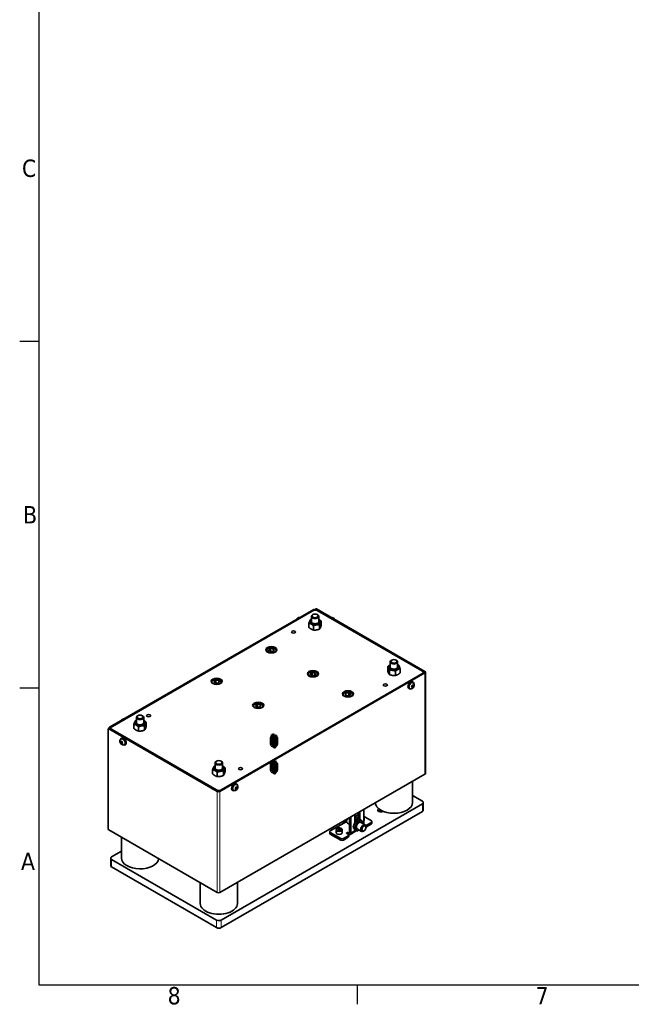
# Model space of a CAD drawing. Header units: millimetres. Extents: x 0 to 2970, y 0 to 2100.
# Tile 1 of 5: x 31 to 648, y 31 to 1025. Entities that reach past the tile are written whole.
import ezdxf

# ---------------------------------------------------------------- set-up
doc = ezdxf.new("R2010")
doc.units = ezdxf.units.MM
doc.header["$LTSCALE"] = 5
doc.linetypes.add('DOUBLE_DASH_CHAIN', pattern=[1.2403, 0.6614, -0.0827, 0.1654, -0.0827, 0.1654, -0.0827])
doc.layers.get('0').update_dxf_attribs({"lineweight": 25})
for name, color, linetype, lineweight in [('Geometria schizzo (ISO)', 7, 'Continuous', 25), ('Simbolo (ISO)', 7, 'Continuous', 25), ('Spigoli visibili(ISO)', 7, 'Continuous', 35), ('Tratto-punto-punto(ISO)', 7, 'DOUBLE_DASH_CHAIN', 70)]:
    doc.layers.add(name, color=color, linetype=linetype, lineweight=lineweight)
doc.layers.add('Spigoli tangenti visibili(ISO)', color=7, linetype='Continuous', lineweight=15, true_color=0x00803f)
doc.styles.add('Testo nota (ISO)', font='tahoma.ttf')

# ---------------------------------------------------------------- blocks, each defined once
blk = doc.blocks.new('Bordi Bordo di default')
at = {"layer": 'Geometria schizzo (ISO)'}
for p, q in [((10, 140), (6.1, 140)), ((10, 70), (6.1, 70)), ((74.25, 10), (74.25, 6.1))]:
    blk.add_line(p, q, dxfattribs=at)
at = {"layer": 'Geometria schizzo (ISO)', "flags": 128}
blk.add_lwpolyline([(10, 10), (10, 410), (584, 410), (584, 10), (10, 10)], dxfattribs=at)
at = {"layer": 'Simbolo (ISO)', "char_height": 3.5, "attachment_point": 7, "style": 'Testo nota (ISO)'}
for s, insert in [('C', (6.56, 173.19)), ('B', (6.78, 103.25)), ('A', (6.36, 33.25)), ('8', (35.98, 6.02)), ('7', (110.29, 6.1))]:
    blk.add_mtext(s, dxfattribs=dict(at, insert=insert))

msp = doc.modelspace()

# ---------------------------------------------------------------- linework, layer by layer
at = {"layer": 'Spigoli tangenti visibili(ISO)'}
for p, q in [((327.503, 429.473), (328.166, 429.09)), ((329.713, 429.473), (330.376, 429.856)), ((439.093, 366.322), (439.756, 366.705)), ((439.093, 365.557), (439.093, 366.322)), ((439.093, 365.557), (439.756, 365.174)), ((439.756, 365.174), (439.756, 263.112)), ((120.454, 309.167), (120.621, 309.071)), ((120.454, 308.657), (121.116, 309.04)), ((121.779, 309.933), (121.116, 310.315)), ((123.326, 307.764), (123.326, 308.274)), ((229.392, 247.037), (229.392, 246.527)), ((230.497, 245.889), (229.834, 245.506)), ((229.834, 245.506), (229.834, 143.444)), ((231.823, 245.889), (232.486, 245.506)), ((232.486, 245.506), (232.486, 143.444)), ((437.105, 233.003), (437.105, 225.349)), ((380.757, 209.912), (380.757, 211.443)), ((385.619, 214.249), (385.619, 212.719)), ((344.076, 202.512), (344.076, 204.043)), ((362.196, 203.788), (363.521, 204.554)), ((362.196, 203.788), (362.196, 202.257)), ((362.196, 200.726), (362.196, 199.195)), ((363.521, 204.554), (364.847, 203.788)), ((364.847, 203.788), (369.308, 206.363)), ((354.683, 197.92), (354.683, 196.389)), ((357.334, 196.389), (357.334, 197.92)), ((123.326, 169.215), (123.326, 176.869)), ((229.392, 115.632), (229.392, 107.977)), ((233.812, 107.977), (233.812, 115.632))]:
    msp.add_line(p, q, dxfattribs=at)
for centre, major_axis, start_param, end_param in [((312.327, 418.078), (1.641, 2.842), 0.5999686, 0.9708277), ((346.436, 417.95), (1.641, -2.842), 2.1707649, 2.5416241), ((284.635, 387.627), (-5, 0), 0, 0.2002086), ((284.635, 387.627), (5, 0), 6.0829767, 6.2831853), ((326.619, 363.388), (-5, 0), 0, 0.2002086), ((326.619, 363.388), (5, 0), 6.0829767, 6.2831853), ((229.392, 355.733), (-5, 0), 0, 0.2002086), ((229.392, 355.733), (5, 0), 6.0829767, 6.2831853), ((426.206, 352.329), (1.641, 2.842), 0, 3.1415927), ((361.975, 342.975), (-5, 0), 0, 0.2002086), ((361.975, 342.975), (5, 0), 6.0829767, 6.2831853), ((271.377, 331.493), (-5, 0), 0, 0.2002086), ((271.377, 331.493), (5, 0), 6.0829767, 6.2831853), ((134.224, 315.25), (1.641, 2.842), 0.5999686, 0.9708277), ((134.445, 295.557), (1.641, -2.842), 0, 3.1415927), ((248.104, 249.502), (1.641, 2.842), 0, 3.1415927), ((375.233, 219.429), (-3.125, 0), 0, 0.6796107), ((375.233, 219.735), (-2.75, 0), 5.7964904, 6.7698803), ((375.233, 219.429), (3.125, 0), 5.8785317, 6.2831853), ((353.136, 206.671), (-3.125, 0), 0, 3.1415927)]:
    msp.add_ellipse(centre, major_axis=major_axis, ratio=0.5773503, start_param=start_param, end_param=end_param, dxfattribs=at)
for centre, major_axis in [((284.635, 388.138), (-4.375, 0)), ((229.392, 356.243), (-4.375, 0)), ((326.619, 363.898), (-4.375, 0)), ((427.338, 351.676), (0.841, 1.456)), ((361.975, 343.486), (4.375, 0)), ((271.377, 332.004), (-4.375, 0)), ((133.314, 294.904), (0.841, -1.456)), ((249.235, 248.849), (0.841, 1.456)), ((353.136, 206.978), (-2.75, 0))]:
    msp.add_ellipse(centre, major_axis=major_axis, ratio=0.5773503, dxfattribs=at)
at = {"layer": 'Spigoli visibili(ISO)'}
for p, q in [((327.503, 429.473), (121.116, 310.315)), ((121.779, 309.933), (328.166, 429.09)), ((326.619, 428.197), (123.326, 310.826)), ((327.972, 429.519), (328.635, 429.137)), ((329.05, 428.721), (329.05, 429.09)), ((329.907, 429.902), (329.244, 429.519)), ((329.713, 429.473), (439.093, 366.322)), ((439.756, 366.705), (330.376, 429.856)), ((437.105, 366.96), (331.039, 428.197)), ((325.079, 422.329), (325.079, 417.123)), ((326.619, 424.115), (326.177, 423.859)), ((331.039, 424.115), (331.481, 423.859)), ((332.579, 422.329), (332.579, 417.123)), ((322.555, 415.536), (322.555, 411.258)), ((327.148, 412.885), (327.148, 408.606)), ((333.422, 413.855), (333.422, 409.577)), ((335.103, 417.478), (335.103, 413.199)), ((281.846, 388.569), (283.888, 389.748)), ((282.594, 386.959), (281.846, 388.569)), ((283.888, 389.748), (286.676, 389.316)), ((283.888, 387.196), (283.888, 389.748)), ((286.676, 389.316), (287.423, 387.706)), ((286.676, 389.316), (286.676, 387.275)), ((279.635, 387.627), (279.635, 387.16)), ((285.382, 386.528), (282.594, 386.959)), ((287.423, 387.706), (285.382, 386.528)), ((289.635, 387.627), (289.635, 387.16)), ((406.169, 378.187), (405.727, 377.932)), ((410.588, 378.187), (411.03, 377.932)), ((402.105, 371.55), (402.105, 367.271)), ((404.629, 376.401), (404.629, 371.195)), ((412.129, 376.401), (412.129, 371.195)), ((414.652, 369.608), (414.652, 365.33)), ((439.093, 365.557), (231.823, 245.889)), ((232.486, 245.506), (439.756, 365.174)), ((233.812, 247.037), (437.105, 364.408)), ((321.619, 363.388), (321.619, 362.921)), ((323.831, 364.329), (325.872, 365.508)), ((324.578, 362.719), (323.831, 364.329)), ((327.366, 362.288), (324.578, 362.719)), ((325.872, 365.508), (328.661, 365.077)), ((325.872, 362.956), (325.872, 365.508)), ((329.408, 363.467), (327.366, 362.288)), ((328.661, 365.077), (329.408, 363.467)), ((328.661, 365.077), (328.661, 363.035)), ((331.619, 363.388), (331.619, 362.921)), ((403.786, 367.927), (403.786, 363.649)), ((410.06, 366.957), (410.06, 362.678)), ((438.02, 364.937), (438.02, 365.684)), ((440.306, 263.877), (440.306, 365.939)), ((224.392, 355.733), (224.392, 355.266)), ((226.604, 356.675), (228.645, 357.853)), ((227.351, 355.065), (226.604, 356.675)), ((230.139, 354.633), (227.351, 355.065)), ((228.645, 357.853), (231.433, 357.422)), ((228.645, 355.302), (228.645, 357.853)), ((232.181, 355.812), (230.139, 354.633)), ((231.433, 357.422), (232.181, 355.812)), ((231.433, 357.422), (231.433, 355.381)), ((234.392, 355.733), (234.392, 355.266)), ((423.297, 349.679), (424.004, 349.27)), ((424.566, 349.488), (424.239, 349.676)), ((426.317, 351.087), (426.828, 352.402)), ((426.828, 350.361), (426.317, 351.087)), ((426.828, 352.402), (427.848, 352.991)), ((427.848, 350.95), (426.828, 350.361)), ((426.929, 351.481), (427.848, 350.95)), ((427.047, 356.174), (427.754, 355.766)), ((427.475, 352.776), (428.358, 352.265)), ((427.847, 355.171), (427.52, 355.36)), ((427.848, 352.991), (428.358, 352.265)), ((428.358, 352.265), (427.848, 350.95)), ((356.975, 342.975), (356.975, 342.508)), ((359.186, 343.054), (359.933, 344.664)), ((361.228, 341.876), (359.186, 343.054)), ((359.933, 344.664), (362.722, 345.095)), ((359.933, 344.664), (359.933, 342.623)), ((364.016, 342.307), (361.228, 341.876)), ((362.722, 345.095), (364.763, 343.917)), ((362.722, 342.544), (362.722, 345.095)), ((364.763, 343.917), (364.016, 342.307)), ((366.975, 342.975), (366.975, 342.508)), ((266.377, 331.493), (266.377, 331.026)), ((268.588, 332.435), (270.629, 333.613)), ((269.335, 330.825), (268.588, 332.435)), ((272.124, 330.394), (269.335, 330.825)), ((270.629, 333.613), (273.418, 333.182)), ((270.629, 331.062), (270.629, 333.613)), ((274.165, 331.572), (272.124, 330.394)), ((273.418, 333.182), (274.165, 331.572)), ((273.418, 333.182), (273.418, 331.141)), ((276.377, 331.493), (276.377, 331.026)), ((148.302, 320.266), (148.302, 315.061)), ((149.843, 322.053), (149.401, 321.797)), ((154.262, 322.053), (154.704, 321.797)), ((155.802, 320.266), (155.802, 315.061)), ((119.985, 308.703), (120.648, 309.086)), ((120.454, 309.167), (120.454, 308.974)), ((120.454, 308.657), (229.834, 245.506)), ((230.497, 245.889), (121.116, 309.04)), ((122.411, 308.292), (122.411, 309.55)), ((145.778, 313.474), (145.778, 309.196)), ((150.371, 310.823), (150.371, 306.544)), ((156.645, 311.793), (156.645, 307.515)), ((158.326, 315.415), (158.326, 311.137)), ((119.791, 207.743), (119.791, 308.274)), ((123.326, 308.274), (229.392, 247.037)), ((132.805, 298.399), (133.132, 298.588)), ((132.897, 298.994), (133.605, 299.402)), ((132.293, 295.493), (132.804, 296.219)), ((132.293, 295.493), (133.177, 296.004)), ((132.804, 294.178), (132.293, 295.493)), ((132.804, 296.219), (133.824, 295.63)), ((133.723, 294.709), (132.804, 294.178)), ((133.824, 293.589), (132.804, 294.178)), ((133.824, 295.63), (134.335, 294.315)), ((134.335, 294.315), (133.824, 293.589)), ((136.086, 292.716), (136.413, 292.904)), ((136.647, 292.498), (137.355, 292.907)), ((227.852, 274.339), (227.852, 269.133)), ((229.392, 276.125), (228.95, 275.869)), ((233.812, 276.125), (234.253, 275.869)), ((235.352, 274.339), (235.352, 269.133)), ((237.876, 269.487), (237.876, 265.209)), ((225.328, 267.546), (225.328, 263.268)), ((229.921, 264.895), (229.921, 260.616)), ((232.486, 143.444), (439.756, 263.112)), ((236.195, 265.865), (236.195, 261.587)), ((248.215, 248.259), (248.725, 249.575)), ((248.725, 249.575), (249.746, 250.164)), ((248.826, 248.653), (249.746, 248.123)), ((248.945, 253.346), (249.652, 252.938)), ((249.372, 249.948), (250.256, 249.438)), ((249.745, 252.343), (249.418, 252.532)), ((249.746, 250.164), (250.256, 249.438)), ((250.256, 249.438), (249.746, 248.123)), ((427.129, 234.279), (427.129, 255.821)), ((245.195, 246.851), (245.902, 246.443)), ((246.463, 246.66), (246.136, 246.849)), ((248.725, 247.533), (248.215, 248.259)), ((249.746, 248.123), (248.725, 247.533)), ((437.105, 235.555), (427.129, 241.315)), ((233.812, 115.632), (437.105, 233.003)), ((438.02, 234.279), (438.02, 226.625)), ((437.105, 225.349), (233.812, 107.977)), ((363.521, 219.097), (363.521, 204.554)), ((364.847, 203.788), (364.847, 219.863)), ((368.825, 213.794), (368.825, 222.159)), ((368.825, 219.863), (372.36, 221.904)), ((368.825, 218.332), (370.552, 219.329)), ((370.552, 219.329), (372.319, 218.308)), ((372.108, 219.429), (372.108, 218.43)), ((372.802, 217.056), (372.802, 224.456)), ((374.128, 225.221), (374.128, 217.264)), ((378.106, 227.518), (378.106, 212.456)), ((378.196, 220.066), (385.619, 215.78)), ((378.358, 219.429), (378.358, 216.673)), ((392.943, 225.585), (392.887, 225.553)), ((344.076, 205.574), (360.019, 214.779)), ((356.624, 215.115), (357.112, 214.834)), ((358.03, 215.927), (360.752, 214.356)), ((359.489, 215.085), (359.456, 215.066)), ((361.425, 213.426), (363.521, 212.216)), ((363.521, 217.89), (362.476, 218.494)), ((367.139, 209.449), (369.308, 215.039)), ((369.308, 206.363), (367.139, 209.449)), ((367.139, 209.449), (368.907, 208.428)), ((368.825, 216.291), (372.319, 218.308)), ((368.907, 208.428), (371.075, 214.018)), ((369.308, 215.039), (373.645, 217.543)), ((369.308, 215.039), (371.075, 214.018)), ((371.075, 214.018), (375.413, 216.522)), ((372.319, 218.308), (372.802, 217.621)), ((373.645, 217.543), (375.413, 216.522)), ((375.119, 214.18), (379.406, 211.705)), ((375.413, 216.522), (377.582, 213.437)), ((377.582, 213.437), (377.367, 212.882)), ((379.364, 211.224), (379.585, 211.097)), ((379.398, 210.772), (379.574, 210.67)), ((385.619, 214.249), (380.757, 211.443)), ((385.619, 212.719), (380.757, 209.912)), ((386.168, 213.484), (386.168, 215.015)), ((120.454, 206.595), (229.834, 143.444)), ((133.302, 178.145), (133.302, 199.177)), ((343.527, 203.278), (343.527, 204.809)), ((354.683, 197.92), (344.076, 204.043)), ((354.683, 196.389), (344.076, 202.512)), ((350.011, 206.671), (350.011, 203.916)), ((351.393, 207.247), (352.669, 207.984)), ((351.86, 206.241), (351.393, 207.247)), ((353.603, 205.971), (351.86, 206.241)), ((352.669, 207.984), (354.412, 207.714)), ((352.669, 206.453), (352.669, 207.984)), ((354.879, 206.708), (353.603, 205.971)), ((354.412, 207.714), (354.879, 206.708)), ((354.412, 207.714), (354.412, 206.438)), ((356.261, 206.671), (356.261, 203.916)), ((362.196, 200.726), (357.334, 197.92)), ((362.196, 199.195), (357.334, 196.389)), ((362.196, 202.257), (360.87, 203.023)), ((362.745, 199.961), (362.745, 201.492)), ((370.406, 205.729), (364.071, 202.071)), ((371.075, 205.343), (368.907, 208.428)), ((369.308, 206.363), (371.075, 205.343)), ((373.251, 206.599), (371.075, 205.343)), ((371.369, 207.685), (375.656, 205.21)), ((376.052, 205.487), (376.273, 205.359)), ((376.46, 205.684), (376.637, 205.582)), ((133.302, 185.181), (123.326, 179.421)), ((122.411, 178.145), (122.411, 170.49)), ((123.326, 176.869), (229.392, 115.632)), ((229.392, 107.977), (123.326, 169.215)), ((212.852, 132.217), (212.852, 153.249)), ((250.352, 132.217), (250.352, 153.759))]:
    msp.add_line(p, q, dxfattribs=at)
for centre, major_axis, start_param, end_param in [((328.829, 426.921), (3.125, 0), 0.7853982, 2.3561945), ((327.503, 428.707), (0.469, 0.812), 0, 0.7853982), ((328.166, 428.325), (0.469, 0.812), 5.5216207, 7.0685835), ((329.713, 428.707), (-0.469, 0.812), 5.4977871, 7.0685835), ((330.376, 429.09), (-0.469, 0.812), 5.4977871, 6.2831853), ((328.829, 417.123), (-5.188, 0), 5.520367, 10.1875962), ((328.829, 422.329), (-3.75, 0), 5.4977871, 10.2101761), ((328.829, 417.123), (-3.75, 0), 6.2747142, 9.4332491), ((408.379, 371.195), (-5.188, 0), 5.520367, 10.1875962), ((408.379, 376.401), (-3.75, 0), 5.4977871, 10.2101761), ((408.379, 371.195), (-3.75, 0), 6.2747142, 9.4332491), ((434.895, 365.684), (3.125, 0), 5.4977871, 7.0685835), ((438.431, 365.939), (0.937, 0), 5.4977871, 7.0685835), ((438.431, 365.939), (1.875, 0), 5.4977871, 7.0685835), ((425.172, 352.926), (-1.875, -3.248), 3.1415927, 6.2831853), ((425.879, 352.518), (-1.875, -3.248), 2.5529977, 6.8717803), ((425.879, 352.518), (-1.641, -2.842), 3.1415927, 6.2831853), ((152.052, 320.266), (-3.75, 0), 5.4977871, 10.2101761), ((120.454, 307.891), (-0.469, 0.812), 5.4977871, 7.0685835), ((121.116, 309.55), (-0.469, -0.812), 3.9269908, 5.4977871), ((121.116, 308.274), (-0.469, 0.812), 5.4977871, 6.2831853), ((121.779, 309.167), (0.469, 0.812), 0.7853982, 2.061679), ((125.536, 309.55), (-3.125, 0), 5.4977871, 7.0685835), ((152.052, 315.061), (-5.188, 0), 5.520367, 10.1875962), ((152.052, 315.061), (-3.75, 0), 6.2747142, 9.4332491), ((134.772, 295.746), (1.875, -3.248), 5.6945904, 10.0133729), ((134.772, 295.746), (-1.641, 2.842), 3.1415927, 6.2831853), ((135.48, 296.154), (1.875, -3.248), 0, 3.1415927), ((231.602, 269.133), (-5.188, 0), 5.520367, 10.1875962), ((231.602, 274.339), (-3.75, 0), 5.4977871, 10.2101761), ((231.602, 269.133), (-3.75, 0), 6.2747142, 9.4332491), ((438.431, 263.877), (1.875, 0), 5.4977871, 6.2831853), ((247.07, 250.099), (-1.875, -3.248), 3.1415927, 6.2831853), ((247.777, 249.691), (-1.875, -3.248), 2.5529977, 6.8717803), ((247.777, 249.691), (-1.641, -2.842), 3.1415927, 6.2831853), ((231.602, 248.313), (-3.125, 0), 0.7853982, 2.3561945), ((231.16, 246.271), (1.875, 0), 3.9269908, 5.4977871), ((231.16, 246.271), (-0.938, 0), 0.7853982, 2.3561945), ((408.379, 234.279), (-18.75, 0), 0.0100007, 3.1415927), ((434.895, 234.279), (3.125, 0), 5.4977871, 7.0685835), ((373.686, 221.139), (1.875, 0), 2.061679, 2.3561945), ((395.12, 226.625), (-3.158, 0), 5.4134706, 8.7236963), ((395.12, 224.328), (3.079, 0), 1.1320431, 2.4654913), ((395.12, 224.328), (3.079, 0), 0.6761014, 0.6981583), ((434.895, 226.625), (3.125, 0), 5.4977871, 6.2831853), ((359.456, 218.893), (-2.344, -4.059), 6.0921729, 7.0685835), ((359.721, 218.74), (-2.156, -3.735), 6.0466754, 6.9893295), ((359.721, 218.74), (-1.906, -3.302), 6.129049, 6.8174255), ((363.3, 216.673), (-1.875, -3.248), 4.6497251, 6.2831853), ((370.151, 212.719), (1.875, 3.248), 0.3742603, 1.3089969), ((373.244, 210.932), (-1.875, -3.248), 3.1415927, 6.2831853), ((377.531, 208.457), (1.875, 3.248), 5.6093901, 10.0985732), ((377.708, 208.355), (1.656, 2.869), 0, 3.1415927), ((377.929, 208.228), (-1.469, -2.544), 3.1415927, 6.2831853), ((375.233, 216.673), (3.125, 0), 5.8785317, 6.2831853), ((379.431, 212.208), (-1.875, 0), 1.8350833, 2.3561945), ((379.431, 210.677), (1.875, 0), 5.1751155, 5.4977871), ((384.293, 215.015), (1.875, 0), 5.4977871, 7.0685835), ((384.293, 213.484), (1.875, 0), 5.4977871, 6.2831853), ((120.454, 207.36), (-0.469, 0.812), 0.7853982, 2.3561945), ((345.402, 204.809), (-1.875, 0), 5.4977871, 7.0685835), ((345.402, 203.278), (-1.875, 0), 0, 0.7853982), ((353.136, 203.916), (3.125, 0), 3.1415927, 6.2831853), ((361.533, 203.405), (-0.937, 0), 3.9269908, 7.0685835), ((362.196, 205.319), (0.937, -1.624), 5.4977871, 7.0685835), ((362.196, 205.319), (1.875, -3.248), 5.4977871, 7.0685835), ((360.87, 201.492), (1.875, 0), 5.4977871, 7.0685835), ((360.87, 199.961), (1.875, 0), 5.4977871, 6.2831853), ((356.008, 198.685), (-1.875, 0), 0.7853982, 2.3561945), ((356.008, 197.154), (1.875, 0), 3.9269908, 5.4977871), ((125.536, 178.145), (-3.125, 0), 5.4977871, 7.0685835), ((125.536, 170.49), (-3.125, 0), 0, 0.7853982), ((152.052, 178.145), (-18.75, 0), 0, 3.0859221), ((231.16, 144.209), (1.875, 0), 3.9269908, 5.4977871), ((231.602, 132.217), (-18.75, 0), 0, 3.1415927), ((231.602, 116.908), (-3.125, 0), 0.7853982, 2.3561945), ((231.602, 109.253), (3.125, 0), 3.9269908, 5.4977871)]:
    msp.add_ellipse(centre, major_axis=major_axis, ratio=0.5773503, start_param=start_param, end_param=end_param, dxfattribs=at)
for centre, major_axis in [((328.829, 422.839), (3.125, 0)), ((306.953, 406.637), (-2.077, 0)), ((284.635, 388.648), (-5.625, 0)), ((408.379, 376.911), (3.125, 0)), ((229.392, 356.754), (-5.625, 0)), ((326.619, 364.408), (-5.625, 0)), ((399.761, 353.054), (-2.077, 0)), ((361.975, 343.996), (-5.625, 0)), ((271.377, 332.514), (-5.625, 0)), ((152.052, 320.777), (3.125, 0)), ((160.67, 322.18), (-2.077, 0)), ((231.602, 274.849), (3.125, 0)), ((253.478, 268.598), (-2.077, 0)), ((377.929, 208.228), (1.656, 2.869)), ((378.106, 208.126), (1.469, 2.544))]:
    msp.add_ellipse(centre, major_axis=major_axis, ratio=0.5773503, dxfattribs=at)
for points, knots in [([(313.161, 421.192), (312.957, 421.22), (312.758, 421.218), (312.294, 421.161), (312.042, 421.084), (311.514, 420.849), (311.254, 420.675), (310.746, 420.245), (310.509, 419.977), (310.254, 419.612), (310.204, 419.536), (310.157, 419.458)], [5.7315763, 5.7315763, 5.7315763, 5.7315763, 5.9068132, 5.9068132, 6.1678666, 6.1678666, 6.5132861, 6.5132861, 6.9216212, 6.9216212, 7.0261006, 7.0261006, 7.0261006, 7.0261006]), ([(348.606, 419.331), (348.506, 419.494), (348.396, 419.651), (348.051, 420.08), (347.792, 420.333), (347.199, 420.751), (346.866, 420.923), (346.206, 421.08), (345.911, 421.106), (345.602, 421.065)], [2.3986773, 2.3986773, 2.3986773, 2.3986773, 2.6193931, 2.6193931, 3.0309028, 3.0309028, 3.4277825, 3.4277825, 3.6932017, 3.6932017, 3.6932017, 3.6932017]), ([(279.635, 387.627), (279.635, 387.94), (279.707, 388.251), (279.984, 388.852), (280.198, 389.137), (280.764, 389.677), (281.133, 389.922), (281.98, 390.333), (282.462, 390.495), (283.479, 390.714), (284.012, 390.772), (285.078, 390.784), (285.611, 390.737), (286.632, 390.543), (287.119, 390.395), (288.004, 390.001), (288.401, 389.755), (289.046, 389.178), (289.299, 388.848), (289.572, 388.21), (289.635, 387.919), (289.635, 387.627)], [5.4977871, 5.4977871, 5.4977871, 5.4977871, 5.7577564, 5.7577564, 6.0422009, 6.0422009, 6.3696854, 6.3696854, 6.7111509, 6.7111509, 7.0499186, 7.0499186, 7.3868076, 7.3868076, 7.725207, 7.725207, 8.066645, 8.066645, 8.3968878, 8.3968878, 8.6393798, 8.6393798, 8.6393798, 8.6393798]), ([(224.392, 355.733), (224.392, 356.046), (224.464, 356.357), (224.741, 356.958), (224.955, 357.243), (225.521, 357.783), (225.89, 358.028), (226.737, 358.439), (227.22, 358.6), (228.236, 358.819), (228.769, 358.878), (229.835, 358.889), (230.369, 358.843), (231.389, 358.649), (231.877, 358.501), (232.761, 358.107), (233.158, 357.861), (233.803, 357.284), (234.056, 356.954), (234.329, 356.315), (234.392, 356.025), (234.392, 355.733)], [5.4977871, 5.4977871, 5.4977871, 5.4977871, 5.7577564, 5.7577564, 6.0422009, 6.0422009, 6.3696854, 6.3696854, 6.7111509, 6.7111509, 7.0499186, 7.0499186, 7.3868076, 7.3868076, 7.725207, 7.725207, 8.066645, 8.066645, 8.3968878, 8.3968878, 8.6393798, 8.6393798, 8.6393798, 8.6393798]), ([(321.619, 363.388), (321.619, 363.7), (321.692, 364.012), (321.968, 364.612), (322.182, 364.897), (322.748, 365.437), (323.117, 365.683), (323.964, 366.093), (324.447, 366.255), (325.463, 366.474), (325.996, 366.532), (327.063, 366.544), (327.596, 366.498), (328.616, 366.303), (329.104, 366.155), (329.988, 365.762), (330.385, 365.516), (331.03, 364.938), (331.283, 364.608), (331.557, 363.97), (331.619, 363.679), (331.619, 363.388)], [5.4977871, 5.4977871, 5.4977871, 5.4977871, 5.7577564, 5.7577564, 6.0422009, 6.0422009, 6.3696854, 6.3696854, 6.7111509, 6.7111509, 7.0499186, 7.0499186, 7.3868076, 7.3868076, 7.725207, 7.725207, 8.066645, 8.066645, 8.3968878, 8.3968878, 8.6393798, 8.6393798, 8.6393798, 8.6393798]), ([(427.847, 355.171), (428.06, 355.048), (428.25, 354.888), (428.57, 354.52), (428.694, 354.309), (428.894, 353.842), (428.952, 353.586), (429.013, 353.011), (428.993, 352.699), (428.874, 352.044), (428.76, 351.704), (428.459, 351.061), (428.269, 350.756), (427.821, 350.199), (427.562, 349.947), (426.969, 349.528), (426.636, 349.356), (425.952, 349.193), (425.627, 349.169), (425.043, 349.269), (424.793, 349.357), (424.566, 349.488)], [3.9269908, 3.9269908, 3.9269908, 3.9269908, 4.1237825, 4.1237825, 4.3360169, 4.3360169, 4.5970703, 4.5970703, 4.9424898, 4.9424898, 5.3508249, 5.3508249, 5.7609857, 5.7609857, 6.1724955, 6.1724955, 6.5693751, 6.5693751, 6.8587615, 6.8587615, 7.0685835, 7.0685835, 7.0685835, 7.0685835]), ([(356.975, 342.975), (356.975, 343.288), (357.047, 343.599), (357.324, 344.2), (357.538, 344.485), (358.104, 345.025), (358.473, 345.27), (359.319, 345.681), (359.802, 345.842), (360.818, 346.062), (361.352, 346.12), (362.418, 346.131), (362.951, 346.085), (363.972, 345.891), (364.459, 345.743), (365.344, 345.349), (365.741, 345.103), (366.385, 344.526), (366.638, 344.196), (366.912, 343.558), (366.975, 343.267), (366.975, 342.975)], [0.7853982, 0.7853982, 0.7853982, 0.7853982, 1.0453674, 1.0453674, 1.3298119, 1.3298119, 1.6572964, 1.6572964, 1.9987619, 1.9987619, 2.3375296, 2.3375296, 2.6744186, 2.6744186, 3.012818, 3.012818, 3.354256, 3.354256, 3.6844988, 3.6844988, 3.9269908, 3.9269908, 3.9269908, 3.9269908]), ([(266.377, 331.493), (266.377, 331.806), (266.449, 332.117), (266.726, 332.718), (266.94, 333.003), (267.506, 333.543), (267.874, 333.788), (268.721, 334.199), (269.204, 334.361), (270.22, 334.58), (270.754, 334.638), (271.82, 334.649), (272.353, 334.603), (273.374, 334.409), (273.861, 334.261), (274.746, 333.867), (275.143, 333.621), (275.787, 333.044), (276.04, 332.714), (276.314, 332.076), (276.377, 331.785), (276.377, 331.493)], [5.4977871, 5.4977871, 5.4977871, 5.4977871, 5.7577564, 5.7577564, 6.0422009, 6.0422009, 6.3696854, 6.3696854, 6.7111509, 6.7111509, 7.0499186, 7.0499186, 7.3868076, 7.3868076, 7.725207, 7.725207, 8.066645, 8.066645, 8.3968878, 8.3968878, 8.6393798, 8.6393798, 8.6393798, 8.6393798]), ([(135.059, 318.365), (134.855, 318.392), (134.656, 318.39), (134.191, 318.334), (133.94, 318.256), (133.412, 318.022), (133.151, 317.848), (132.643, 317.417), (132.406, 317.15), (132.152, 316.784), (132.102, 316.708), (132.055, 316.631)], [5.7315763, 5.7315763, 5.7315763, 5.7315763, 5.9068132, 5.9068132, 6.1678666, 6.1678666, 6.5132861, 6.5132861, 6.9216212, 6.9216212, 7.0261006, 7.0261006, 7.0261006, 7.0261006]), ([(136.086, 292.716), (135.873, 292.593), (135.64, 292.508), (135.161, 292.415), (134.916, 292.413), (134.412, 292.474), (134.161, 292.551), (133.633, 292.785), (133.372, 292.959), (132.864, 293.39), (132.627, 293.658), (132.221, 294.241), (132.052, 294.557), (131.794, 295.224), (131.704, 295.574), (131.638, 296.297), (131.656, 296.672), (131.857, 297.345), (131.998, 297.639), (132.377, 298.095), (132.578, 298.268), (132.805, 298.399)], [5.4977871, 5.4977871, 5.4977871, 5.4977871, 5.6945788, 5.6945788, 5.9068132, 5.9068132, 6.1678666, 6.1678666, 6.5132861, 6.5132861, 6.9216212, 6.9216212, 7.331782, 7.331782, 7.7432918, 7.7432918, 8.1401715, 8.1401715, 8.4295578, 8.4295578, 8.6393798, 8.6393798, 8.6393798, 8.6393798]), ([(249.745, 252.343), (249.957, 252.221), (250.147, 252.061), (250.467, 251.692), (250.592, 251.482), (250.791, 251.015), (250.85, 250.758), (250.911, 250.184), (250.89, 249.871), (250.771, 249.216), (250.658, 248.877), (250.356, 248.233), (250.167, 247.929), (249.719, 247.372), (249.46, 247.119), (248.867, 246.7), (248.534, 246.528), (247.85, 246.366), (247.524, 246.341), (246.94, 246.442), (246.69, 246.529), (246.463, 246.66)], [3.9269908, 3.9269908, 3.9269908, 3.9269908, 4.1237825, 4.1237825, 4.3360169, 4.3360169, 4.5970703, 4.5970703, 4.9424898, 4.9424898, 5.3508249, 5.3508249, 5.7609857, 5.7609857, 6.1724955, 6.1724955, 6.5693751, 6.5693751, 6.8587615, 6.8587615, 7.0685835, 7.0685835, 7.0685835, 7.0685835]), ([(372.108, 219.429), (372.108, 219.624), (372.153, 219.819), (372.327, 220.194), (372.462, 220.372), (372.682, 220.58), (372.741, 220.63), (372.802, 220.677)], [5.49778714, 5.49778714, 5.49778714, 5.49778714, 5.75954141, 5.75954141, 6.04561016, 6.04561016, 6.14029672, 6.14029672, 6.14029672, 6.14029672]), ([(378.106, 220.216), (378.161, 220.134), (378.208, 220.049), (378.319, 219.791), (378.358, 219.61), (378.358, 219.429)], [8.2673878, 8.2673878, 8.2673878, 8.2673878, 8.39626725, 8.39626725, 8.6393798, 8.6393798, 8.6393798, 8.6393798]), ([(360.061, 215.211), (359.977, 215.259), (359.883, 215.327), (359.701, 215.489), (359.614, 215.583), (359.472, 215.772), (359.409, 215.88), (359.323, 216.097), (359.301, 216.207), (359.301, 216.4), (359.323, 216.496), (359.409, 216.656), (359.472, 216.719), (359.614, 216.801), (359.701, 216.825), (359.883, 216.819), (359.977, 216.79), (360.144, 216.694), (360.228, 216.62), (360.373, 216.437), (360.434, 216.327), (360.527, 216.111), (360.565, 215.988), (360.615, 215.75), (360.627, 215.635), (360.627, 215.441), (360.615, 215.351), (360.565, 215.212), (360.527, 215.163), (360.434, 215.11), (360.373, 215.101), (360.228, 215.128), (360.144, 215.163), (360.061, 215.211)], [-0.90954053, -0.90954053, -0.90954053, -0.90954053, -0.85268734, -0.85268734, -0.79583414, -0.79583414, -0.73899477, -0.73899477, -0.6821554, -0.6821554, -0.62531602, -0.62531602, -0.56847665, -0.56847665, -0.51162346, -0.51162346, -0.45477026, -0.45477026, -0.39791707, -0.39791707, -0.34106388, -0.34106388, -0.28422451, -0.28422451, -0.22738513, -0.22738513, -0.17054576, -0.17054576, -0.11370638, -0.11370638, -0.05685319, -0.05685319, 0, 0, 0, 0]), ([(360.281, 215.338), (360.197, 215.387), (360.102, 215.454), (359.918, 215.615), (359.83, 215.708), (359.686, 215.895), (359.621, 216.002), (359.533, 216.218), (359.511, 216.328), (359.511, 216.522), (359.533, 216.618), (359.599, 216.739), (359.627, 216.775), (359.658, 216.807)], [0.4553734, 0.4553734, 0.4553734, 0.4553734, 0.51230535, 0.51230535, 0.56923731, 0.56923731, 0.6261487, 0.6261487, 0.68306009, 0.68306009, 0.73997148, 0.73997148, 0.76880042, 0.76880042, 0.76880042, 0.76880042]), ([(360.569, 215.234), (360.553, 215.235), (360.536, 215.237), (360.448, 215.254), (360.364, 215.29), (360.281, 215.338)], [1.295218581, 1.295218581, 1.295218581, 1.295218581, 1.309188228, 1.309188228, 1.366120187, 1.366120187, 1.366120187, 1.366120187]), ([(350.011, 206.671), (350.011, 206.867), (350.056, 207.061), (350.23, 207.436), (350.365, 207.614), (350.72, 207.95), (350.952, 208.103), (351.482, 208.359), (351.784, 208.459), (352.419, 208.595), (352.752, 208.631), (353.419, 208.637), (353.752, 208.608), (354.389, 208.486), (354.693, 208.393), (355.245, 208.148), (355.492, 207.994), (355.894, 207.635), (356.051, 207.43), (356.222, 207.033), (356.261, 206.853), (356.261, 206.671)], [5.4977871, 5.4977871, 5.4977871, 5.4977871, 5.7595414, 5.7595414, 6.0456102, 6.0456102, 6.3733416, 6.3733416, 6.7139461, 6.7139461, 7.0518778, 7.0518778, 7.3880284, 7.3880284, 7.7256422, 7.7256422, 8.0662034, 8.0662034, 8.3962672, 8.3962672, 8.6393798, 8.6393798, 8.6393798, 8.6393798])]:
    msp.add_open_spline(points, degree=3, knots=knots, dxfattribs=at)
for points, weights in [([(322.555, 415.536), (323.396, 418.113), (324.236, 419.159)], [1, 1.15470053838, 1]), ([(324.236, 419.159), (324.671, 419.332), (325.079, 419.472)], [1, 1.01890410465, 1.03318811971]), ([(332.579, 419.341), (333.751, 418.708), (335.103, 417.478)], [1.0764707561, 1.08559833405, 1]), ([(327.148, 412.885), (324.852, 414.976), (322.555, 415.536)], [1, 1.15470053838, 1]), ([(322.555, 411.258), (324.852, 409.167), (327.148, 408.606)], [1, 1.15470053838, 1]), ([(333.422, 413.855), (330.285, 414.135), (327.148, 412.885)], [1, 1.15470053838, 1]), ([(327.148, 408.606), (330.285, 408.326), (333.422, 409.577)], [1, 1.15470053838, 1]), ([(335.103, 417.478), (334.262, 416.432), (333.422, 413.855)], [1, 1.15470053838, 1]), ([(333.422, 409.577), (334.262, 410.622), (335.103, 413.199)], [1, 1.15470053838, 1]), ([(283.888, 387.196), (283.661, 386.989), (283.453, 386.826)], [1, 1.0307196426, 1.04923898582]), ([(285.761, 386.747), (284.883, 386.799), (283.888, 387.196)], [1.06693608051, 1.10573231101, 1]), ([(402.105, 371.55), (403.456, 372.78), (404.629, 373.413)], [1, 1.08559833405, 1.0764707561]), ([(403.786, 367.927), (402.945, 370.504), (402.105, 371.55)], [1, 1.15470053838, 1]), ([(414.652, 369.608), (412.356, 369.048), (410.06, 366.957)], [1, 1.15470053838, 1]), ([(412.129, 373.545), (412.537, 373.404), (412.971, 373.231)], [1.03318811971, 1.01890410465, 1]), ([(412.971, 373.231), (413.812, 372.185), (414.652, 369.608)], [1, 1.15470053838, 1]), ([(325.872, 362.956), (325.645, 362.75), (325.438, 362.586)], [1, 1.0307196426, 1.04923898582]), ([(327.746, 362.507), (326.867, 362.56), (325.872, 362.956)], [1.06693608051, 1.10573231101, 1]), ([(402.105, 367.271), (402.945, 364.695), (403.786, 363.649)], [1, 1.15470053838, 1]), ([(410.06, 366.957), (406.923, 368.208), (403.786, 367.927)], [1, 1.15470053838, 1]), ([(403.786, 363.649), (406.923, 362.398), (410.06, 362.678)], [1, 1.15470053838, 1]), ([(410.06, 362.678), (412.356, 363.239), (414.652, 365.33)], [1, 1.15470053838, 1]), ([(228.645, 355.302), (228.418, 355.095), (228.211, 354.932)], [1, 1.0307196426, 1.04923898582]), ([(230.519, 354.853), (229.64, 354.905), (228.645, 355.302)], [1.06693608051, 1.10573231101, 1]), ([(426.383, 351.256), (426.606, 351.378), (426.929, 351.481)], [1.07672477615, 1.07039454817, 1]), ([(426.929, 351.481), (427.032, 352.19), (427.393, 352.728)], [1, 1.14666441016, 1.01523736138]), ([(362.722, 342.544), (361.727, 342.147), (360.848, 342.095)], [1, 1.10573231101, 1.06693608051]), ([(363.156, 342.174), (362.949, 342.337), (362.722, 342.544)], [1.04923898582, 1.0307196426, 1]), ([(270.629, 331.062), (270.402, 330.855), (270.195, 330.692)], [1, 1.0307196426, 1.04923898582]), ([(272.503, 330.613), (271.625, 330.665), (270.629, 331.062)], [1.06693608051, 1.10573231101, 1]), ([(145.778, 313.474), (146.619, 316.051), (147.46, 317.097)], [1, 1.15470053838, 1]), ([(150.371, 310.823), (148.075, 312.914), (145.778, 313.474)], [1, 1.15470053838, 1]), ([(145.778, 309.196), (148.075, 307.105), (150.371, 306.544)], [1, 1.15470053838, 1]), ([(147.46, 317.097), (147.894, 317.27), (148.302, 317.41)], [1, 1.01890410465, 1.03318811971]), ([(156.645, 311.793), (153.508, 312.073), (150.371, 310.823)], [1, 1.15470053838, 1]), ([(155.802, 317.278), (156.975, 316.646), (158.326, 315.415)], [1.0764707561, 1.08559833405, 1]), ([(158.326, 315.415), (157.486, 314.37), (156.645, 311.793)], [1, 1.15470053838, 1]), ([(156.645, 307.515), (157.486, 308.56), (158.326, 311.137)], [1, 1.15470053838, 1]), ([(150.371, 306.544), (153.508, 306.264), (156.645, 307.515)], [1, 1.15470053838, 1]), ([(133.259, 295.956), (133.62, 295.418), (133.723, 294.709)], [1.01523736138, 1.14666441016, 1]), ([(133.723, 294.709), (134.046, 294.606), (134.269, 294.484)], [1, 1.07039454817, 1.07672477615]), ([(225.328, 267.546), (226.169, 270.123), (227.009, 271.169)], [1, 1.15470053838, 1]), ([(227.009, 271.169), (227.443, 271.342), (227.852, 271.482)], [1, 1.01890410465, 1.03318811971]), ([(235.352, 271.351), (236.524, 270.718), (237.876, 269.487)], [1.0764707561, 1.08559833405, 1]), ([(237.876, 269.487), (237.035, 268.442), (236.195, 265.865)], [1, 1.15470053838, 1]), ([(229.921, 264.895), (227.624, 266.986), (225.328, 267.546)], [1, 1.15470053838, 1]), ([(225.328, 263.268), (227.624, 261.177), (229.921, 260.616)], [1, 1.15470053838, 1]), ([(236.195, 265.865), (233.058, 266.145), (229.921, 264.895)], [1, 1.15470053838, 1]), ([(229.921, 260.616), (233.058, 260.336), (236.195, 261.587)], [1, 1.15470053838, 1]), ([(236.195, 261.587), (237.035, 262.632), (237.876, 265.209)], [1, 1.15470053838, 1]), ([(248.28, 248.428), (248.504, 248.55), (248.826, 248.653)], [1.07672477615, 1.07039454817, 1]), ([(248.826, 248.653), (248.929, 249.362), (249.29, 249.901)], [1, 1.14666441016, 1.01523736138]), ([(352.669, 206.453), (352.489, 206.289), (352.328, 206.169)], [1, 1.03917061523, 1.05850500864]), ([(353.943, 206.168), (353.341, 206.185), (352.669, 206.453)], [1.05886467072, 1.11516383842, 1])]:
    msp.add_rational_spline(points, weights, degree=2, dxfattribs=at)
at = {"layer": 'Tratto-punto-punto(ISO)', "ltscale": 0.022345}
for p, q in [((284.812, 300.007), (284.812, 300.211)), ((285.961, 302.201), (286.137, 302.304)), ((287.11, 298.68), (287.463, 298.68)), ((289.761, 300.007), (289.761, 300.211)), ((287.11, 291.536), (287.463, 291.536)), ((288.612, 290.873), (288.436, 290.771)), ((284.812, 273.726), (284.812, 273.93)), ((285.961, 275.921), (286.137, 276.023)), ((287.11, 272.399), (287.463, 272.399)), ((289.761, 273.726), (289.761, 273.93)), ((287.11, 265.255), (287.463, 265.255)), ((288.612, 264.592), (288.436, 264.49))]:
    msp.add_line(p, q, dxfattribs=at)
at = {"layer": 'Tratto-punto-punto(ISO)', "ltscale": 0.555392}
for p, q in [((284.812, 292.863), (284.812, 300.007)), ((287.11, 298.68), (287.11, 291.536)), ((287.463, 291.536), (287.463, 298.68)), ((289.761, 300.007), (289.761, 292.863)), ((284.812, 266.582), (284.812, 273.726)), ((287.11, 272.399), (287.11, 265.255)), ((287.463, 265.255), (287.463, 272.399)), ((289.761, 273.726), (289.761, 266.582))]:
    msp.add_line(p, q, dxfattribs=at)
at = {"layer": 'Tratto-punto-punto(ISO)', "ltscale": 0.206225}
for p, q in [((287.11, 298.68), (284.812, 300.007)), ((289.373, 301.07), (287.075, 302.396)), ((287.11, 291.536), (284.812, 292.863)), ((287.498, 290.678), (285.2, 292.004)), ((287.11, 272.399), (284.812, 273.726)), ((289.373, 274.789), (287.075, 276.115)), ((287.11, 265.255), (284.812, 266.582)), ((287.498, 264.397), (285.2, 265.723))]:
    msp.add_line(p, q, dxfattribs=at)
at = {"layer": 'Tratto-punto-punto(ISO)', "ltscale": 0.280367}
for centre in [(286.137, 300.773), (286.137, 274.492)]:
    msp.add_ellipse(centre, major_axis=(0.938, 1.624), ratio=0.5773503, start_param=0, end_param=2.3561945, dxfattribs=at)
at = {"layer": 'Tratto-punto-punto(ISO)', "ltscale": 0.161948}
for centre in [(285.961, 300.875), (285.961, 274.594)]:
    msp.add_ellipse(centre, major_axis=(-0.813, -1.407), ratio=0.5773503, start_param=3.9269908, end_param=5.4977871, dxfattribs=at)
at = {"layer": 'Tratto-punto-punto(ISO)', "ltscale": 0.373856}
for centre in [(288.436, 299.446), (288.436, 273.165)]:
    msp.add_ellipse(centre, major_axis=(0.938, 1.624), ratio=0.5773503, start_param=5.4977871, end_param=8.6393798, dxfattribs=at)
at = {"layer": 'Tratto-punto-punto(ISO)', "ltscale": 0.323995}
for centre, major_axis in [((288.612, 299.344), (0.813, 1.407)), ((288.612, 292.199), (-0.813, -1.407)), ((288.612, 273.063), (0.813, 1.407)), ((288.612, 265.918), (-0.813, -1.407))]:
    msp.add_ellipse(centre, major_axis=major_axis, ratio=0.5773503, start_param=5.4977871, end_param=8.6393798, dxfattribs=at)
at = {"layer": 'Tratto-punto-punto(ISO)', "ltscale": 0.093389}
for centre in [(286.137, 293.628), (286.137, 267.347)]:
    msp.add_ellipse(centre, major_axis=(-0.938, -1.624), ratio=0.5773503, start_param=5.4977871, end_param=6.2831853, dxfattribs=at)
at = {"layer": 'Tratto-punto-punto(ISO)', "ltscale": 0.186878}
for centre in [(288.436, 292.301), (288.436, 266.02)]:
    msp.add_ellipse(centre, major_axis=(-0.938, -1.624), ratio=0.5773503, start_param=5.4977871, end_param=7.0685835, dxfattribs=at)

# ---------------------------------------------------------------- block references
at = {"xscale": 5, "yscale": 5, "zscale": 5}
msp.add_blockref('Bordi Bordo di default', (0, 0), dxfattribs=at)

doc.saveas('drawing.dxf')
